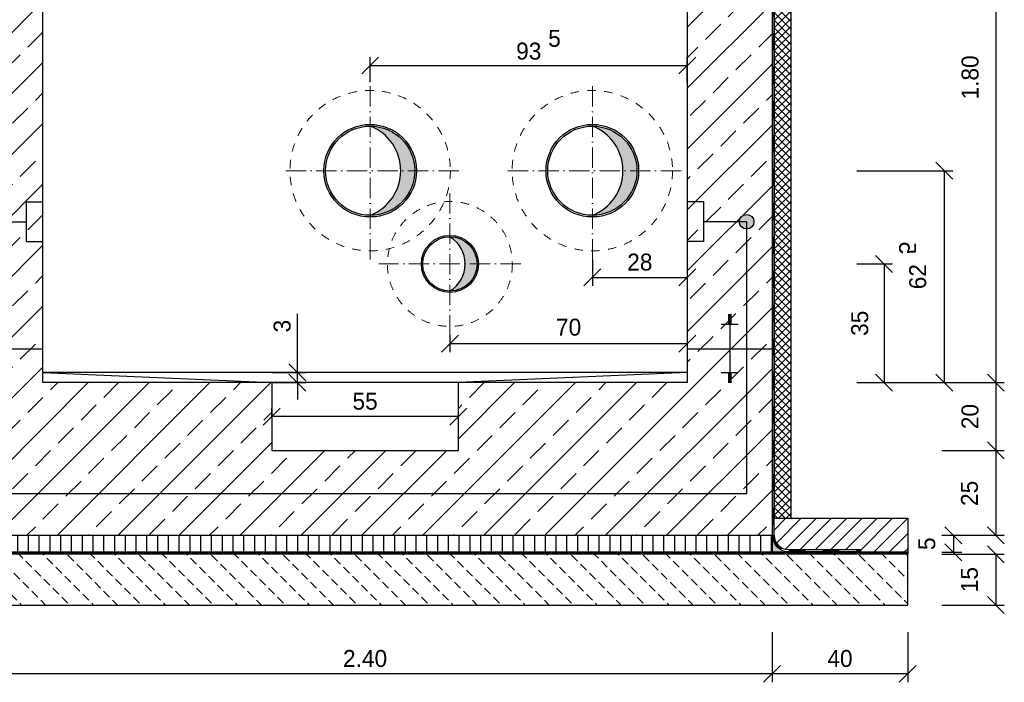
# Model space of a CAD drawing. Header units: millimetres. Extents: x -61498 to 746175, y -1322 to 24596.
# Tile 20 of 37: x 29349 to 32252, y 3823 to 5777. Entities that reach past the tile are written whole.
import ezdxf

# ---------------------------------------------------------------- set-up
doc = ezdxf.new("R2010")
doc.units = ezdxf.units.MM
doc.linetypes.add('ACAD_ISO10W100', pattern=[18, 12, -3, 0, -3])
doc.linetypes.add('JIS_02_1.0', pattern=[2, 1, -1])
for name, color, linetype, lineweight in [('Bemaßung', 7, 'Continuous', 9), ('P-DABDICHTUNG', 7, 'Continuous', 18), ('verz. Bandstahl 30x3_5mm im Beton', 5, 'GRENZE1', 35)]:
    doc.layers.add(name, color=color, linetype=linetype, lineweight=lineweight)
doc.linetypes.add('GRENZE1', pattern='A,6.35,-2.54,[133,ltypeshp.shx,S=2.54,R=0,X=-2.54,Y=0],-2.54,25.4', length=36.83)
doc.dimstyles.new('DIN', dxfattribs={"dimtxt": 2.5, "dimasz": 2.5, "dimexe": 1.25, "dimexo": 0.625, "dimtad": 1, "dimtih": 1, "dimdec": 4, "dimdsep": 46, "dimlunit": 6, "dimtxsty": 'Standard', "dimcen": 2.5, "dimadec": 0, "dimazin": 0, "dimtfac": 1, "dimtdec": 4, "dimtmove": 0, "dimatfit": 3, "dimfxl": 0, "dimtvp": 1, "dimtolj": 1, "dimtzin": 0, "dimarcsym": 0})

# ---------------------------------------------------------------- blocks, each defined once
blk = doc.blocks.new('_Oblique')
at = {"color": 0, "linetype": 'ByBlock', "lineweight": -2}
blk.add_line((-0.5, -0.5), (0.5, 0.5), dxfattribs=at)
blk = doc.blocks.new('*D82')
at = {"layer": 'Bemaßung', "color": 0, "lineweight": -2, "transparency": 16777216}
for p, q in [((29167.61510948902, 3971.155743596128), (29167.61510948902, 3823.497993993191)), ((31567.61510948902, 3971.155743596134), (31567.61510948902, 3823.497993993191)), ((31567.61510948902, 3848.497993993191), (29167.61510948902, 3848.497993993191))]:
    blk.add_line(p, q, dxfattribs=at)
at = {"layer": 'DEFPOINTS', "color": 0, "transparency": 16777216}
for p in [(29167.61510948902, 4051.155743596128), (31567.61510948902, 4051.155743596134), (29167.61510948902, 3848.497993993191)]:
    blk.add_point(p, dxfattribs=at)
at = {"layer": 'Bemaßung', "color": 0, "lineweight": -2, "transparency": 16777216, "xscale": 50, "yscale": 50, "zscale": 50, "rotation": 180}
blk.add_blockref('_Oblique', (29167.61510948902, 3848.497993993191), dxfattribs=at)
at = {"layer": 'Bemaßung', "color": 0, "lineweight": -2, "transparency": 16777216, "xscale": 50, "yscale": 50, "zscale": 50}
blk.add_blockref('_Oblique', (31567.61510948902, 3848.497993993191), dxfattribs=at)
at = {"layer": 'Bemaßung', "color": 0, "transparency": 16777216, "insert": (30367.61510948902, 3893.497993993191), "char_height": 50, "attachment_point": 5}
blk.add_mtext('\\A1;2.40', dxfattribs=at)
blk = doc.blocks.new('*D83')
at = {"layer": 'Bemaßung', "color": 0, "lineweight": -2, "transparency": 16777216}
for p, q in [((31567.61510948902, 3971.155743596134), (31567.61510948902, 3823.497993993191)), ((31967.61510948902, 3971.155743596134), (31967.61510948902, 3823.497993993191)), ((31967.61510948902, 3848.497993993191), (31567.61510948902, 3848.497993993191))]:
    blk.add_line(p, q, dxfattribs=at)
at = {"layer": 'DEFPOINTS', "color": 0, "transparency": 16777216}
for p in [(31567.61510948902, 4051.155743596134), (31967.61510948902, 4051.155743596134), (31567.61510948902, 3848.497993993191)]:
    blk.add_point(p, dxfattribs=at)
at = {"layer": 'Bemaßung', "color": 0, "lineweight": -2, "transparency": 16777216, "xscale": 50, "yscale": 50, "zscale": 50, "rotation": 180}
blk.add_blockref('_Oblique', (31567.61510948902, 3848.497993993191), dxfattribs=at)
at = {"layer": 'Bemaßung', "color": 0, "lineweight": -2, "transparency": 16777216, "xscale": 50, "yscale": 50, "zscale": 50}
blk.add_blockref('_Oblique', (31967.61510948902, 3848.497993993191), dxfattribs=at)
at = {"layer": 'Bemaßung', "color": 0, "transparency": 16777216, "insert": (31767.61510948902, 3893.497993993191), "char_height": 50, "attachment_point": 5}
blk.add_mtext('\\A1;40', dxfattribs=at)
blk = doc.blocks.new('*D114')
at = {"layer": 'Bemaßung', "color": 0, "lineweight": -2, "transparency": 16777216}
for p, q in [((30092.61510948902, 4607.155743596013), (30092.61510948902, 4632.155743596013)), ((30642.61510948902, 4607.155743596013), (30642.61510948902, 4632.155743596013)), ((30642.61510948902, 4607.155743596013), (30092.61510948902, 4607.155743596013))]:
    blk.add_line(p, q, dxfattribs=at)
at = {"layer": 'DEFPOINTS', "color": 0, "transparency": 16777216}
for p in [(30092.61510948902, 4607.155743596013), (30092.61510948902, 4607.155743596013), (30642.61510948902, 4607.155743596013)]:
    blk.add_point(p, dxfattribs=at)
at = {"layer": 'Bemaßung', "color": 0, "lineweight": -2, "transparency": 16777216, "xscale": 50, "yscale": 50, "zscale": 50, "rotation": 180}
blk.add_blockref('_Oblique', (30092.61510948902, 4607.155743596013), dxfattribs=at)
at = {"layer": 'Bemaßung', "color": 0, "lineweight": -2, "transparency": 16777216, "xscale": 50, "yscale": 50, "zscale": 50}
blk.add_blockref('_Oblique', (30642.61510948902, 4607.155743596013), dxfattribs=at)
at = {"layer": 'Bemaßung', "color": 0, "transparency": 16777216, "insert": (30367.61510948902, 4652.155743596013), "char_height": 50, "attachment_point": 5}
blk.add_mtext('\\A1;55', dxfattribs=at)
blk = doc.blocks.new('*D115')
at = {"layer": 'Bemaßung', "color": 0, "lineweight": -2, "transparency": 16777216}
for p, q in [((30168.19071442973, 4737.155743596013), (30168.19071442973, 4910.489076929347)), ((30092.61510948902, 4737.155743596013), (30193.19071442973, 4737.155743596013)), ((30168.19071442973, 4707.155743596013), (30168.19071442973, 4737.155743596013)), ((30092.61510948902, 4707.155743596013), (30193.19071442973, 4707.155743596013)), ((30168.19071442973, 4707.155743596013), (30168.19071442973, 4657.155743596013))]:
    blk.add_line(p, q, dxfattribs=at)
at = {"layer": 'DEFPOINTS', "color": 0, "transparency": 16777216}
for p in [(30092.61510948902, 4737.155743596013), (30168.19071442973, 4737.155743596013), (30092.61510948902, 4707.155743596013)]:
    blk.add_point(p, dxfattribs=at)
at = {"layer": 'Bemaßung', "color": 0, "lineweight": -2, "transparency": 16777216, "xscale": 50, "yscale": 50, "zscale": 50}
for p, rotation in [((30168.19071442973, 4737.155743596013), 270), ((30168.19071442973, 4707.155743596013), 90)]:
    blk.add_blockref('_Oblique', p, dxfattribs=dict(at, rotation=rotation))
at = {"layer": 'Bemaßung', "color": 0, "transparency": 16777216, "insert": (30123.19071442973, 4873.822410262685), "char_height": 50, "attachment_point": 5, "rotation": 90}
blk.add_mtext('\\A1;3', dxfattribs=at)
blk = doc.blocks.new('*D86')
at = {"layer": 'Bemaßung', "color": 0, "lineweight": -2, "transparency": 16777216}
for p, q in [((32067.61510948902, 4201.155743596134), (32252.18923394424, 4201.155743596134)), ((32227.18923394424, 4201.155743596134), (32227.18923394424, 4051.155743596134)), ((32067.61510948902, 4051.155743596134), (32252.18923394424, 4051.155743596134))]:
    blk.add_line(p, q, dxfattribs=at)
at = {"layer": 'DEFPOINTS', "color": 0, "transparency": 16777216}
for p in [(31567.61510948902, 4201.155743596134), (31567.61510948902, 4051.155743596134), (32227.18923394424, 4051.155743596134)]:
    blk.add_point(p, dxfattribs=at)
at = {"layer": 'Bemaßung', "color": 0, "lineweight": -2, "transparency": 16777216, "xscale": 50, "yscale": 50, "zscale": 50}
for p, rotation in [((32227.18923394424, 4201.155743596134), 90), ((32227.18923394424, 4051.155743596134), 270)]:
    blk.add_blockref('_Oblique', p, dxfattribs=dict(at, rotation=rotation))
at = {"layer": 'Bemaßung', "color": 0, "transparency": 16777216, "insert": (32149.65646981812, 4126.155743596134), "char_height": 50, "attachment_point": 5, "rotation": 90}
blk.add_mtext('\\A1;15', dxfattribs=at)
blk = doc.blocks.new('*D87')
at = {"layer": 'Bemaßung', "color": 0, "lineweight": -2, "transparency": 16777216}
for p, q in [((32067.61510948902, 4507.155743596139), (32252.18923394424, 4507.155743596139)), ((32227.18923394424, 4507.155743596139), (32227.18923394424, 4257.155743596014)), ((32067.61510948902, 4257.155743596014), (32252.18923394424, 4257.155743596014))]:
    blk.add_line(p, q, dxfattribs=at)
at = {"layer": 'DEFPOINTS', "color": 0, "transparency": 16777216}
for p in [(31567.61510948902, 4507.155743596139), (31567.61510948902, 4257.155743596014), (32227.18923394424, 4257.155743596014)]:
    blk.add_point(p, dxfattribs=at)
at = {"layer": 'Bemaßung', "color": 0, "lineweight": -2, "transparency": 16777216, "xscale": 50, "yscale": 50, "zscale": 50}
for p, rotation in [((32227.18923394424, 4507.155743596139), 90), ((32227.18923394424, 4257.155743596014), 270)]:
    blk.add_blockref('_Oblique', p, dxfattribs=dict(at, rotation=rotation))
at = {"layer": 'Bemaßung', "color": 0, "transparency": 16777216, "insert": (32149.6564698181, 4380.655743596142), "char_height": 50, "attachment_point": 5, "rotation": 90}
blk.add_mtext('\\A1;25', dxfattribs=at)
blk = doc.blocks.new('*D88')
at = {"layer": 'Bemaßung', "color": 0, "lineweight": -2, "transparency": 16777216}
for p, q in [((32067.61510948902, 4707.155743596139), (32252.18923394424, 4707.155743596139)), ((32227.18923394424, 4707.155743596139), (32227.18923394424, 4507.155743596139)), ((32067.61510948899, 4507.155743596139), (32252.18923394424, 4507.155743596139))]:
    blk.add_line(p, q, dxfattribs=at)
at = {"layer": 'DEFPOINTS', "color": 0, "transparency": 16777216}
for p in [(31567.61510948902, 4707.155743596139), (31567.61510948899, 4507.155743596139), (32227.18923394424, 4507.155743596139)]:
    blk.add_point(p, dxfattribs=at)
at = {"layer": 'Bemaßung', "color": 0, "lineweight": -2, "transparency": 16777216, "xscale": 50, "yscale": 50, "zscale": 50}
for p, rotation in [((32227.18923394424, 4707.155743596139), 90), ((32227.18923394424, 4507.155743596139), 270)]:
    blk.add_blockref('_Oblique', p, dxfattribs=dict(at, rotation=rotation))
at = {"layer": 'Bemaßung', "color": 0, "transparency": 16777216, "insert": (32151.21942291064, 4607.155743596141), "char_height": 50, "attachment_point": 5, "rotation": 90}
blk.add_mtext('\\A1;20', dxfattribs=at)
blk = doc.blocks.new('*D89')
at = {"layer": 'Bemaßung', "color": 0, "lineweight": -2, "transparency": 16777216}
for p, q in [((31817.61510948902, 6507.155743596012), (32252.18923394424, 6507.155743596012)), ((32227.18923394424, 6507.155743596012), (32227.18923394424, 4707.155743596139)), ((31817.61510948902, 4707.155743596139), (32252.18923394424, 4707.155743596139))]:
    blk.add_line(p, q, dxfattribs=at)
at = {"layer": 'DEFPOINTS', "color": 0, "transparency": 16777216}
for p in [(31317.61510948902, 6507.155743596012), (31317.61510948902, 4707.155743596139), (32227.18923394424, 4707.155743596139)]:
    blk.add_point(p, dxfattribs=at)
at = {"layer": 'Bemaßung', "color": 0, "lineweight": -2, "transparency": 16777216, "xscale": 50, "yscale": 50, "zscale": 50}
for p, rotation in [((32227.18923394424, 6507.155743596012), 90), ((32227.18923394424, 4707.155743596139), 270)]:
    blk.add_blockref('_Oblique', p, dxfattribs=dict(at, rotation=rotation))
at = {"layer": 'Bemaßung', "color": 0, "transparency": 16777216, "insert": (32151.46876041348, 5607.155743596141), "char_height": 50, "attachment_point": 5, "rotation": 90}
blk.add_mtext('\\A1;1.80', dxfattribs=at)
blk = doc.blocks.new('*D119')
at = {"layer": 'Bemaßung', "color": 0, "lineweight": -2, "transparency": 16777216}
for p, q in [((31817.61510948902, 5057.155743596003), (31922.59169410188, 5057.155743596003)), ((31897.59169410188, 5057.155743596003), (31897.59169410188, 4707.155743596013)), ((31817.61510948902, 4707.155743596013), (31922.59169410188, 4707.155743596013))]:
    blk.add_line(p, q, dxfattribs=at)
at = {"layer": 'DEFPOINTS', "color": 0, "transparency": 16777216}
for p in [(31317.61510948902, 5057.155743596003), (31317.61510948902, 4707.155743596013), (31897.59169410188, 4707.155743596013)]:
    blk.add_point(p, dxfattribs=at)
at = {"layer": 'Bemaßung', "color": 0, "lineweight": -2, "transparency": 16777216, "xscale": 50, "yscale": 50, "zscale": 50}
for p, rotation in [((31897.59169410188, 5057.155743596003), 90), ((31897.59169410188, 4707.155743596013), 270)]:
    blk.add_blockref('_Oblique', p, dxfattribs=dict(at, rotation=rotation))
at = {"layer": 'Bemaßung', "color": 0, "transparency": 16777216, "insert": (31826.08173726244, 4882.15574359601), "char_height": 50, "attachment_point": 5, "rotation": 90}
blk.add_mtext('\\A1;35', dxfattribs=at)
blk = doc.blocks.new('*D120')
at = {"layer": 'Bemaßung', "color": 0, "lineweight": -2, "transparency": 16777216}
for p, q in [((31817.61510948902, 5332.155743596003), (32100.55747700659, 5332.155743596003)), ((32075.55747700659, 4707.155743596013), (32075.55747700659, 5332.155743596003)), ((31817.61510948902, 4707.155743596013), (32100.55747700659, 4707.155743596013))]:
    blk.add_line(p, q, dxfattribs=at)
at = {"layer": 'DEFPOINTS', "color": 0, "transparency": 16777216}
for p in [(31317.61510948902, 5332.155743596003), (32075.55747700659, 5332.155743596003), (31317.61510948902, 4707.155743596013)]:
    blk.add_point(p, dxfattribs=at)
at = {"layer": 'Bemaßung', "color": 0, "lineweight": -2, "transparency": 16777216, "xscale": 50, "yscale": 50, "zscale": 50}
for p, rotation in [((32075.55747700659, 5332.155743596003), 90), ((32075.55747700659, 4707.155743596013), 270)]:
    blk.add_blockref('_Oblique', p, dxfattribs=dict(at, rotation=rotation))
at = {"layer": 'Bemaßung', "color": 0, "transparency": 16777216, "insert": (31997.11594728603, 5019.65574359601), "char_height": 50, "attachment_point": 5, "rotation": 90}
blk.add_mtext('\\A1;62', dxfattribs=at)
blk = doc.blocks.new('*D91')
at = {"layer": 'Bemaßung', "color": 0, "lineweight": -2, "transparency": 16777216}
for p, q in [((31037.61510948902, 5070.655743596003), (31037.61510948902, 4992.428279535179)), ((31317.61510948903, 5070.655743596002), (31317.61510948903, 4992.428279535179)), ((31037.61510948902, 5017.428279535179), (31317.61510948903, 5017.428279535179))]:
    blk.add_line(p, q, dxfattribs=at)
at = {"layer": 'DEFPOINTS', "color": 0, "transparency": 16777216}
for p in [(31037.61510948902, 5070.655743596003), (31317.61510948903, 5070.655743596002), (31317.61510948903, 5017.428279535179)]:
    blk.add_point(p, dxfattribs=at)
at = {"layer": 'Bemaßung', "color": 0, "lineweight": -2, "transparency": 16777216, "xscale": 50, "yscale": 50, "zscale": 50, "rotation": 180}
blk.add_blockref('_Oblique', (31037.61510948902, 5017.428279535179), dxfattribs=at)
at = {"layer": 'Bemaßung', "color": 0, "lineweight": -2, "transparency": 16777216, "xscale": 50, "yscale": 50, "zscale": 50}
blk.add_blockref('_Oblique', (31317.61510948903, 5017.428279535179), dxfattribs=at)
at = {"layer": 'Bemaßung', "color": 0, "transparency": 16777216, "insert": (31177.61510948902, 5062.327117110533), "char_height": 50, "attachment_point": 5}
blk.add_mtext('\\A1;28', dxfattribs=at)
blk = doc.blocks.new('*D121')
at = {"layer": 'Bemaßung', "color": 0, "lineweight": -2, "transparency": 16777216}
for p, q in [((30382.61510948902, 5593.655743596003), (30382.61510948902, 5667.330214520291)), ((31317.61510948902, 5593.655743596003), (31317.61510948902, 5667.330214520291)), ((30382.61510948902, 5642.330214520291), (31317.61510948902, 5642.330214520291))]:
    blk.add_line(p, q, dxfattribs=at)
at = {"layer": 'DEFPOINTS', "color": 0, "transparency": 16777216}
for p in [(31317.61510948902, 5642.330214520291), (30382.61510948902, 5593.655743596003), (31317.61510948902, 5593.655743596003)]:
    blk.add_point(p, dxfattribs=at)
at = {"layer": 'Bemaßung', "color": 0, "lineweight": -2, "transparency": 16777216, "xscale": 50, "yscale": 50, "zscale": 50, "rotation": 180}
blk.add_blockref('_Oblique', (30382.61510948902, 5642.330214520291), dxfattribs=at)
at = {"layer": 'Bemaßung', "color": 0, "lineweight": -2, "transparency": 16777216, "xscale": 50, "yscale": 50, "zscale": 50}
blk.add_blockref('_Oblique', (31317.61510948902, 5642.330214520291), dxfattribs=at)
at = {"layer": 'Bemaßung', "color": 0, "transparency": 16777216, "insert": (30850.11510948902, 5684.517551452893), "char_height": 50, "attachment_point": 5}
blk.add_mtext('\\A1;93', dxfattribs=at)
blk = doc.blocks.new('*D122')
at = {"layer": 'Bemaßung', "color": 0, "lineweight": -2, "transparency": 16777216}
for p, q in [((30617.61510948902, 4848.005743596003), (30617.61510948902, 4797.236439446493)), ((31317.61510948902, 4848.005743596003), (31317.61510948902, 4797.236439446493)), ((30617.61510948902, 4822.236439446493), (31317.61510948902, 4822.236439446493))]:
    blk.add_line(p, q, dxfattribs=at)
at = {"layer": 'DEFPOINTS', "color": 0, "transparency": 16777216}
for p in [(30617.61510948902, 4848.005743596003), (31317.61510948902, 4848.005743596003), (31317.61510948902, 4822.236439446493)]:
    blk.add_point(p, dxfattribs=at)
at = {"layer": 'Bemaßung', "color": 0, "lineweight": -2, "transparency": 16777216, "xscale": 50, "yscale": 50, "zscale": 50, "rotation": 180}
blk.add_blockref('_Oblique', (30617.61510948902, 4822.236439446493), dxfattribs=at)
at = {"layer": 'Bemaßung', "color": 0, "lineweight": -2, "transparency": 16777216, "xscale": 50, "yscale": 50, "zscale": 50}
blk.add_blockref('_Oblique', (31317.61510948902, 4822.236439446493), dxfattribs=at)
at = {"layer": 'Bemaßung', "color": 0, "transparency": 16777216, "insert": (30967.61510948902, 4870.376409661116), "char_height": 50, "attachment_point": 5}
blk.add_mtext('\\A1;70', dxfattribs=at)
blk = doc.blocks.new('*D138')
at = {"layer": 'Bemaßung', "color": 0, "lineweight": -2, "transparency": 16777216}
for p, q in [((32067.61510948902, 4257.155743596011), (32127.18419872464, 4257.155743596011)), ((32102.18419872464, 4257.155743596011), (32102.18419872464, 4207.155743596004)), ((32067.61510948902, 4207.155743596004), (32127.18419872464, 4207.155743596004))]:
    blk.add_line(p, q, dxfattribs=at)
at = {"layer": 'DEFPOINTS', "color": 0, "transparency": 16777216}
for p in [(31567.61510948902, 4257.155743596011), (31567.61510948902, 4207.155743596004), (32102.18419872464, 4207.155743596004)]:
    blk.add_point(p, dxfattribs=at)
at = {"layer": 'Bemaßung', "color": 0, "lineweight": -2, "transparency": 16777216, "xscale": 50, "yscale": 50, "zscale": 50}
for p, rotation in [((32102.18419872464, 4257.155743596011), 90), ((32102.18419872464, 4207.155743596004), 270)]:
    blk.add_blockref('_Oblique', p, dxfattribs=dict(at, rotation=rotation))
at = {"layer": 'Bemaßung', "color": 0, "transparency": 16777216, "insert": (32023.96028964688, 4232.155743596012), "char_height": 50, "attachment_point": 5, "rotation": 90}
blk.add_mtext('\\A1;5', dxfattribs=at)

msp = doc.modelspace()

# ---------------------------------------------------------------- hatches: boundary and pattern name
at = {"lineweight": 0}
h = msp.add_hatch(dxfattribs=at)
h.set_pattern_fill('ANSI33', color=256, scale=20)
h.set_pattern_definition([(45, (17474.13425852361, 5382.155743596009), (-89.80256121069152, 89.80256121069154), []), (45, (17563.93685852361, 5382.155743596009), (-89.80256121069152, 89.80256121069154), [63.5, -31.75])])
h.paths.add_polyline_path([(31567.61510948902, 6507.155743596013), (31317.61510948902, 6507.155743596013), (31317.61510948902, 4707.155743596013), (30642.61510948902, 4707.155743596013), (30642.61510948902, 4507.155743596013), (30092.61510948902, 4507.155743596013), (30092.61510948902, 4707.155743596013), (29417.61510948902, 4707.155743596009), (29417.61510948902, 6507.155743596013), (29167.61510948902, 6507.155743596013), (29167.61510948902, 4257.155743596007), (31567.61510948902, 4257.155743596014)])
at = {"lineweight": 5}
h = msp.add_hatch(dxfattribs=at)
h.set_pattern_fill('ANSI37', color=256, scale=5)
h.set_pattern_definition([(45, (29867.615109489, 5326.905743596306), (-11.22532015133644, 11.22532015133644), []), (135, (29867.615109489, 5326.905743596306), (-11.22532015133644, -11.22532015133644), [])])
h.paths.add_polyline_path([(31623.61510948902, 6337.155743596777), (31573.61510948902, 6337.155743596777), (31573.61510948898, 4307.155743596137), (31623.61510948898, 4307.155743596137)])
h = msp.add_hatch(color=256)
h.dxf.hatch_style = 1
h.paths.add_polyline_path([(30382.61510948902, 5463.655743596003, -0.414213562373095), (30514.11510948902, 5332.155743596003), (30472.93749526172, 5332.155743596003, 0.3103523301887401)])
h = msp.add_hatch(color=256)
h.dxf.hatch_style = 1
h.paths.add_polyline_path([(31037.61510948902, 5463.655743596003, -0.414213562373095), (31169.11510948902, 5332.155743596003), (31127.93749526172, 5332.155743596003, 0.3103523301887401)])
h = msp.add_hatch(color=256)
h.dxf.hatch_style = 1
h.paths.add_polyline_path([(30472.93749526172, 5332.155743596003), (30514.11510948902, 5332.155743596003, -0.4142135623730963), (30382.61510948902, 5200.655743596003, 0.3103523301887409)])
h = msp.add_hatch(color=256)
h.dxf.hatch_style = 1
h.paths.add_polyline_path([(31127.93749526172, 5332.155743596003), (31169.11510948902, 5332.155743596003, -0.4142135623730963), (31037.61510948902, 5200.655743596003, 0.3103523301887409)])
h = msp.add_hatch(color=256)
h.dxf.hatch_style = 1
h.paths.add_polyline_path([(30617.61510948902, 5137.305743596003, -0.4142135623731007), (30697.76510948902, 5057.155743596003), (30662.53936090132, 5057.155743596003, 0.2611396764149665)])
h = msp.add_hatch(color=256)
h.dxf.hatch_style = 1
h.paths.add_polyline_path([(30662.53936090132, 5057.155743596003), (30697.76510948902, 5057.155743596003, -0.4142135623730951), (30617.61510948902, 4977.005743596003, 0.2611396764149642)])
h = msp.add_hatch()
h.set_pattern_fill('ANSI31', color=256, scale=10)
h.set_pattern_definition([(45, (32770.61510948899, 4257.155743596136), (-22.45064030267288, 22.45064030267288), [])])
edge = h.paths.add_edge_path()
edge.add_line((31827.99023801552, 4214.79976578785), (31827.99023801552, 4207.155743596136))
edge.add_line((31827.99023801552, 4207.155743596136), (31967.61510948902, 4207.155743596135))
edge.add_line((31967.61510948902, 4207.155743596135), (31967.61510948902, 4307.155743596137))
edge.add_line((31967.61510948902, 4307.155743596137), (31573.61510948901, 4307.155743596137))
edge.add_line((31573.61510948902, 4307.155743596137), (31573.61510948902, 4257.155743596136))
edge.add_arc((31615.9710872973, 4257.155743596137), 42.35597780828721, 180.0000000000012, 270)
edge.add_line((31615.9710872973, 4214.79976578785), (31827.99023801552, 4214.79976578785))
h = msp.add_hatch()
h.set_pattern_fill('ANSI31', color=256, scale=10, angle=45)
h.set_pattern_definition([(90, (30867.615109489, 4232.15574359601), (-31.75, 5.329070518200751e-15), [])])
h.paths.add_polyline_path([(29167.615109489, 4257.155743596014), (31567.61510948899, 4257.155743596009), (31567.61510948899, 4207.155743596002), (29167.615109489, 4207.155743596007)])
at = {"lineweight": 0}
h = msp.add_hatch(dxfattribs=at)
h.set_pattern_fill('AR-CONC', color=256, scale=0.4835597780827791)
h.set_pattern_definition([(49.99999999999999, (32649.78728705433, 4232.155743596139), (3.468381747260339, -0.3034440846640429), [0.3626698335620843, -3.989368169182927]), (355, (32649.78728705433, 4232.155743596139), (-0.6709456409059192, 3.637298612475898), [0.2901358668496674, -3.191494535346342]), (100.45144446, (32650.07631886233, 4232.130456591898), (2.797436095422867, 3.333854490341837), [0.3082219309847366, -3.390441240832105]), (46.18420000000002, (32649.78728705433, 4233.122863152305), (5.160749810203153, -0.8003846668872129), [0.5440047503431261, -5.984052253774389]), (96.63563548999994, (32650.21734938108, 4233.056164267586), (4.519649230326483, 4.710445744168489), [0.4623331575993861, -5.085664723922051]), (351.1841639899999, (32649.78728705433, 4233.122863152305), (4.519649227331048, 4.710445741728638), [0.4352038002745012, -4.78724180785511]), (21, (32650.27084683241, 4232.881083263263), (2.886402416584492, -1.946903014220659), [0.3626698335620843, -3.989368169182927]), (326.0000000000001, (32650.27084683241, 4232.881083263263), (1.176575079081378, 3.506533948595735), [0.2901358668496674, -3.191494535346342]), (71.45144474, (32650.51138036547, 4232.718841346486), (4.0629774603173, 1.559630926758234), [0.3082219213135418, -3.39044124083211]), (37.50000000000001, (32649.78728705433, 4232.155743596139), (0.05880016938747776, 1.609740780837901), [0, -3.152809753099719, 0, -3.23985051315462, 0, -3.203583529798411]), (7.500000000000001, (32649.78728705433, 4232.155743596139), (1.272098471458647, 1.907216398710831), [0, -1.847198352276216, 0, -3.080275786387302, 0, -1.220988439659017]), (327.5, (32648.7089487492, 4232.155743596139), (2.581350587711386, -0.1090662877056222), [0, -1.208899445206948, 0, -3.771766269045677, 0, -5.004843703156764]), (317.5, (32648.22538897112, 4232.155743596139), (2.820053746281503, 0.4840674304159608), [0, -1.571569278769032, 0, -2.504839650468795, 0, -3.554164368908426])])
edge = h.paths.add_edge_path()
edge.add_line((31641.91417764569, 4207.15574359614), (31615.9710872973, 4208.799765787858))
edge.add_arc((31615.9710872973, 4257.155743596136), 48.35597780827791, 179.999999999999, 270, ccw=False)
edge.add_line((31567.61510948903, 4257.155743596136), (31567.61510948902, 4207.15574359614))
edge.add_line((31567.61510948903, 4207.15574359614), (31641.91417764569, 4207.15574359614))
h = msp.add_hatch(dxfattribs=at)
h.set_pattern_fill('BETON_UNBEWEHRT', color=256, scale=200, angle=90, pattern_type=2)
h.set_pattern_definition([(135, (9886.261992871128, 4286.511082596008), (-35.35533905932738, -35.35533905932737), [25, -12.5])])
h.paths.add_polyline_path([(31967.61510948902, 4201.155743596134), (28767.615109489, 4201.155743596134), (28767.615109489, 4051.155743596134), (31967.61510948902, 4051.155743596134)])
at = {"layer": 'P-DABDICHTUNG'}
h = msp.add_hatch(dxfattribs=at)
h.set_pattern_fill('PLAST', scale=6, angle=90, style=0)
h.set_pattern_definition([(90, (17941.52974171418, 2907.588280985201), (-1.5, 9.18454765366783e-17), []), (90, (17941.34224171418, 2907.588280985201), (-1.5, 9.18454765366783e-17), []), (90, (17941.15474171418, 2907.588280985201), (-1.5, 9.18454765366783e-17), [])])
h.paths.add_polyline_path([(31827.99023801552, 4207.155743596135), (31827.99023801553, 4208.799765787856), (31768.48312732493, 4208.79976578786), (31768.48312732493, 4207.155743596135)])
at = {"layer": 'verz. Bandstahl 30x3_5mm im Beton', "lineweight": -3, "ltscale": 20}
h = msp.add_hatch(color=0, dxfattribs=at)
h.dxf.hatch_style = 1
edge = h.paths.add_edge_path()
edge.add_arc((31492.61510948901, 5181.730743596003), 21.43507879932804, -180, 180)

# ---------------------------------------------------------------- linework, layer by layer
for p, q in [((29417.61510948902, 4707.155743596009), (29417.61510948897, 6512.155743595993)), ((31317.61510948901, 6512.155743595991), (31317.61510948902, 4707.155743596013)), ((31567.61510948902, 6512.155743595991), (31567.61510948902, 4257.155743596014)), ((31573.61510948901, 4257.155743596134), (31573.61510948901, 6327.65574359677)), ((31447.61510948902, 4906.809023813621), (31437.61510948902, 4906.809023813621)), ((31442.61510948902, 4907.155743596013), (31442.61510948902, 4807.155743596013)), ((31467.61510948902, 4878.649784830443), (31417.61510948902, 4878.649784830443)), ((31447.61510948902, 4903.289118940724), (31437.61510948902, 4903.289118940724)), ((31447.61510948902, 4899.769214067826), (31437.61510948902, 4899.769214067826)), ((31447.61510948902, 4896.249309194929), (31437.61510948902, 4896.249309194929)), ((31447.61510948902, 4892.729404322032), (31437.61510948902, 4892.729404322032)), ((31447.61510948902, 4889.209499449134), (31437.61510948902, 4889.209499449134)), ((31447.61510948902, 4885.689594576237), (31437.61510948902, 4885.689594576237)), ((31447.61510948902, 4882.16968970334), (31437.61510948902, 4882.16968970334)), ((29167.61510948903, 4807.155743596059), (29417.61510948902, 4807.155743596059)), ((31317.61510948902, 4807.155743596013), (31567.61510948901, 4807.155743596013)), ((31442.61510948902, 4807.155743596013), (31442.61510948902, 4707.155743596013)), ((31317.61510948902, 4737.155743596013), (29417.61510948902, 4737.155743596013)), ((29417.61510948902, 4737.155743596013), (30092.61510948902, 4707.155743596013)), ((31317.61510948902, 4737.155743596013), (30642.61510948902, 4707.155743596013)), ((31467.61510948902, 4735.661702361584), (31417.61510948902, 4735.661702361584)), ((31447.61510948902, 4732.141797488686), (31437.61510948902, 4732.141797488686)), ((31317.61510948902, 4707.155743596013), (29417.61510948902, 4707.155743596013)), ((31447.61510948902, 4728.621892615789), (31437.61510948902, 4728.621892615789)), ((31447.61510948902, 4725.101987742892), (31437.61510948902, 4725.101987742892)), ((31447.61510948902, 4721.582082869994), (31437.61510948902, 4721.582082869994)), ((31447.61510948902, 4718.062177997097), (31437.61510948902, 4718.062177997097)), ((31447.61510948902, 4714.5422731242), (31437.61510948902, 4714.5422731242)), ((31447.61510948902, 4711.022368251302), (31437.61510948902, 4711.022368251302)), ((31447.61510948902, 4707.502463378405), (31437.61510948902, 4707.502463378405)), ((31573.61510948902, 4307.155743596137), (31967.61510948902, 4307.155743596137)), ((31573.61510948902, 4257.155743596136), (31573.61510948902, 4307.155743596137)), ((31967.61510948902, 4307.155743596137), (31967.61510948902, 4201.155743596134)), ((31615.9710872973, 4214.79976578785), (31827.99023801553, 4214.79976578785)), ((31827.99023801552, 4214.79976578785), (31827.99023801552, 4207.155743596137)), ((29167.61510948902, 4207.155743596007), (31567.61510948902, 4207.155743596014)), ((31567.615109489, 4207.155743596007), (29167.615109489, 4207.155743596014)), ((31567.61510948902, 4207.155743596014), (31967.61510948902, 4207.155743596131)), ((31567.615109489, 4207.155743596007), (31967.61510948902, 4207.155743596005)), ((31567.61510948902, 4207.155743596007), (31967.61510948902, 4207.155743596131)), ((31967.61510948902, 4207.155743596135), (31567.61510948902, 4207.155743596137)), ((31573.61510948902, 4207.155743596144), (31967.61510948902, 4207.155743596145)), ((31573.61510948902, 4207.155743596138), (31967.61510948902, 4207.155743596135)), ((31615.9710872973, 4208.799765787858), (31827.99023801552, 4208.799765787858)), ((31967.61510948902, 4207.155743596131), (31967.61510948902, 4201.155743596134)), ((31967.61510948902, 4207.155743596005), (31967.61510948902, 4201.155743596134))]:
    msp.add_line(p, q)
at = {"linetype": 'JIS_02_1.0', "lineweight": 25, "ltscale": 50}
for p, q in [((31570.61510948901, 6337.155743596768), (31570.61510948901, 4257.155743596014)), ((31615.9710872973, 4211.799765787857), (31827.99023801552, 4211.799765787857)), ((31967.61510948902, 4204.155743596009), (28767.61510948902, 4204.155743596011)), ((28767.615109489, 4204.155743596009), (31967.615109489, 4204.155743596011))]:
    msp.add_line(p, q, dxfattribs=at)
at = {"linetype": 'ACAD_ISO10W100', "lineweight": 18, "ltscale": 5}
for p, q in [((30382.61510948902, 5070.655743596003), (30382.61510948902, 5593.655743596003)), ((31037.61510948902, 5070.655743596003), (31037.61510948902, 5593.655743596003)), ((30644.11510948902, 5332.155743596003), (30121.11510948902, 5332.155743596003)), ((31299.11510948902, 5332.155743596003), (30776.11510948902, 5332.155743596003)), ((30617.61510948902, 5266.305743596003), (30617.61510948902, 4848.005743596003)), ((30826.76510948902, 5057.155743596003), (30408.46510948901, 5057.155743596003))]:
    msp.add_line(p, q, dxfattribs=at)
for points in [[(31623.61510948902, 6337.155743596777), (31573.61510948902, 6337.155743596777), (31573.61510948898, 4307.155743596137), (31623.61510948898, 4307.155743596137)], [(30642.61510948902, 4707.155743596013), (30092.61510948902, 4707.155743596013), (30092.61510948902, 4507.155743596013), (30642.61510948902, 4507.155743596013)], [(29167.615109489, 4257.155743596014), (31567.61510948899, 4257.155743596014), (31567.61510948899, 4207.155743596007), (29167.615109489, 4207.155743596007)], [(31967.61510948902, 4201.155743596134), (28767.615109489, 4201.155743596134), (28767.615109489, 4051.155743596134), (31967.61510948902, 4051.155743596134)]]:
    msp.add_lwpolyline(points, close=True)
at = {"linetype": 'JIS_02_1.0', "lineweight": 18, "ltscale": 25}
for centre, radius in [((30382.61510948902, 5332.155743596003), 236.5), ((31037.61510948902, 5332.155743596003), 236.5), ((30617.61510948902, 5057.155743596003), 184.1499999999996)]:
    msp.add_circle(centre, radius, dxfattribs=at)
for centre, radius in [((30382.61510948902, 5332.155743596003), 136.5), ((30382.61510948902, 5332.155743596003), 131.5), ((31037.61510948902, 5332.155743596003), 136.5), ((31037.61510948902, 5332.155743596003), 131.5), ((30617.61510948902, 5057.155743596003), 84.15), ((30617.61510948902, 5057.155743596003), 80.14999999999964)]:
    msp.add_circle(centre, radius)
for centre, radius, start, end in [((30332.05114048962, 5332.155743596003), 140.8863547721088, 291.0325939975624, 68.96740600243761), ((30987.05114048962, 5332.155743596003), 140.8863547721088, 291.0325939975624, 68.96740600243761), ((30568.57885405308, 5057.155743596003), 93.96050684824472, 301.4585473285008, 58.54145267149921), ((31615.9710872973, 4257.155743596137), 42.35597780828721, 180, 270)]:
    msp.add_arc(centre, radius, start, end)
at = {"linetype": 'JIS_02_1.0', "lineweight": 25, "ltscale": 50}
msp.add_arc((31615.9710872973, 4257.155743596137), 45.35597780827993, 180, 270, dxfattribs=at)
at = {"layer": 'P-DABDICHTUNG', "color": 7}
for p, q in [((31615.9710872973, 4208.799765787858), (31641.91417764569, 4207.15574359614)), ((31768.48312732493, 4208.799765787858), (31768.48312732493, 4207.155743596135))]:
    msp.add_line(p, q, dxfattribs=at)
msp.add_lwpolyline([(31567.61510948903, 4281.333732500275), (31567.61510948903, 4257.155743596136, 0.414213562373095), (31615.9710872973, 4208.799765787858)], format="xyb", dxfattribs=at)
at = {"layer": 'verz. Bandstahl 30x3_5mm im Beton', "color": 0, "lineweight": -3, "ltscale": 20}
for p, q in [((29369.21126713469, 5123.49772823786), (29369.21126713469, 5239.963758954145)), ((29369.21126713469, 5239.963758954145), (29417.615109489, 5239.963758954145)), ((31366.01895184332, 5239.963758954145), (31317.61510948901, 5239.963758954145)), ((31366.01895184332, 5123.49772823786), (31366.01895184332, 5239.963758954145)), ((29242.615109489, 5181.730743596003), (29369.21126713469, 5181.730743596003)), ((31492.61510948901, 5181.730743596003), (31366.01895184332, 5181.730743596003)), ((29369.21126713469, 5123.49772823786), (29417.615109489, 5123.49772823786)), ((31366.01895184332, 5123.49772823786), (31317.61510948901, 5123.49772823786))]:
    msp.add_line(p, q, dxfattribs=at)
at = {"layer": 'verz. Bandstahl 30x3_5mm im Beton', "color": 0, "lineweight": -3, "ltscale": 5}
for p, q in [((31492.61510948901, 4379.369114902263), (31492.61510948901, 5181.730743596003)), ((31492.61510948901, 4379.369114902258), (29242.61510948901, 4379.369114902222))]:
    msp.add_line(p, q, dxfattribs=at)
at = {"layer": 'verz. Bandstahl 30x3_5mm im Beton', "color": 0, "lineweight": -3, "ltscale": 20}
msp.add_circle((31492.61510948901, 5181.730743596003), 21.43507879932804, dxfattribs=at)

# ---------------------------------------------------------------- texts
at = {"layer": 'Bemaßung', "insert": (30925.99230927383, 5722.132392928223), "char_height": 50, "attachment_point": 5}
msp.add_mtext('\\A1;5', dxfattribs=at)
at = {"layer": 'Bemaßung', "extrusion": (0, 0, -1), "insert": (31966.58603639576, 5104.185760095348), "char_height": 50, "attachment_point": 5, "text_direction": (-6.123233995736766e-17, 1, 0)}
msp.add_mtext('\\A1;5', dxfattribs=at)

# ---------------------------------------------------------------- dimensions: what is measured, and where the dimension line sits
at = {"layer": 'Bemaßung'}
for base, p1, p2, angle, text, override, picture, middle in [((32227.18923394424, 4707.155743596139), (31317.61510948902, 6507.155743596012), (31317.61510948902, 4707.155743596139), 90, '1.80', {"dimscale": 20, "dimexo": 25, "dimgap": 1, "dimblk1": 'Oblique', "dimblk2": 'Oblique', "dimsah": 1, "dimtmove": 2}, '*D89', (32151.46876041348, 5607.155743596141)), ((31317.61510948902, 5642.330214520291), (30382.61510948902, 5593.655743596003), (31317.61510948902, 5593.655743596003), 180, '93', {"dimscale": 20, "dimexo": 0, "dimgap": 0.2, "dimblk1": 'Oblique', "dimblk2": 'Oblique', "dimsah": 1, "dimtmove": 2}, '*D121', (30850.11510948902, 5684.517551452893)), ((32075.55747700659, 5332.155743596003), (31317.61510948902, 4707.155743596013), (31317.61510948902, 5332.155743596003), 90, '62', {"dimscale": 20, "dimexo": 25, "dimgap": 1, "dimblk1": 'Oblique', "dimblk2": 'Oblique', "dimsah": 1, "dimtmove": 2}, '*D120', (31997.11594728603, 5019.65574359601)), ((31317.61510948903, 5017.428279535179), (31037.61510948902, 5070.655743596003), (31317.61510948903, 5070.655743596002), 180, '28', {"dimscale": 20, "dimexo": 0, "dimgap": 0.2, "dimblk1": 'Oblique', "dimblk2": 'Oblique', "dimsah": 1, "dimtmove": 2}, '*D91', (31177.61510948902, 5062.327117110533)), ((31897.59169410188, 4707.155743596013), (31317.61510948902, 5057.155743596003), (31317.61510948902, 4707.155743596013), 90, '35', {"dimscale": 20, "dimexo": 25, "dimgap": 1, "dimblk1": 'Oblique', "dimblk2": 'Oblique', "dimsah": 1, "dimtmove": 2}, '*D119', (31826.08173726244, 4882.15574359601)), ((30168.19071442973, 4737.155743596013), (30092.61510948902, 4707.155743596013), (30092.61510948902, 4737.155743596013), 90, '3', {"dimscale": 20, "dimexo": 0, "dimgap": 1, "dimblk1": 'Oblique', "dimblk2": 'Oblique', "dimsah": 1}, '*D115', (30168.19071442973, 4873.822410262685)), ((31317.61510948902, 4822.236439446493), (30617.61510948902, 4848.005743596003), (31317.61510948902, 4848.005743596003), 180, '70', {"dimscale": 20, "dimexo": 0, "dimgap": 0.2, "dimblk1": 'Oblique', "dimblk2": 'Oblique', "dimsah": 1, "dimtmove": 2}, '*D122', (30967.61510948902, 4870.376409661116)), ((32227.18923394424, 4507.155743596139), (31567.61510948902, 4707.155743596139), (31567.61510948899, 4507.155743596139), 90, '20', {"dimscale": 20, "dimexo": 25, "dimgap": 1, "dimblk1": 'Oblique', "dimblk2": 'Oblique', "dimsah": 1, "dimtmove": 2}, '*D88', (32151.21942291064, 4607.155743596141)), ((32227.18923394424, 4257.155743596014), (31567.61510948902, 4507.155743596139), (31567.61510948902, 4257.155743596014), 90, '25', {"dimscale": 20, "dimexo": 25, "dimgap": 1, "dimblk1": 'Oblique', "dimblk2": 'Oblique', "dimsah": 1, "dimtmove": 2}, '*D87', (32149.6564698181, 4380.655743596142)), ((32102.18419872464, 4207.155743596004), (31567.61510948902, 4257.155743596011), (31567.61510948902, 4207.155743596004), 90, '5', {"dimscale": 20, "dimexo": 25, "dimgap": 1, "dimblk1": 'Oblique', "dimblk2": 'Oblique', "dimsah": 1, "dimtmove": 2}, '*D138', (32023.96028964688, 4232.155743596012)), ((32227.18923394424, 4051.155743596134), (31567.61510948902, 4201.155743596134), (31567.61510948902, 4051.155743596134), 90, '15', {"dimscale": 20, "dimexo": 25, "dimgap": 1, "dimblk1": 'Oblique', "dimblk2": 'Oblique', "dimsah": 1, "dimtmove": 2}, '*D86', (32149.65646981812, 4126.155743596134))]:
    dim = msp.add_linear_dim(base=base, p1=p1, p2=p2, angle=angle, text=text, dimstyle='DIN', override=override, dxfattribs=at)
    dim.commit()
    dim.dimension.update_dxf_attribs({"geometry": picture, "text_midpoint": middle, "dimtype": 160})
for base, p1, p2, text, override, picture, middle in [((30092.61510948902, 4607.155743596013), (30642.61510948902, 4607.155743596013), (30092.61510948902, 4607.155743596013), '55', {"dimscale": 20, "dimexo": 0, "dimgap": 1, "dimblk1": 'Oblique', "dimblk2": 'Oblique', "dimsah": 1, "dimtmove": 2}, '*D114', (30367.61510948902, 4652.155743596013)), ((29167.61510948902, 3848.497993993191), (31567.61510948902, 4051.155743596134), (29167.61510948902, 4051.155743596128), '2.40', {"dimscale": 20, "dimexo": 4, "dimgap": 1, "dimblk1": 'Oblique', "dimblk2": 'Oblique', "dimsah": 1, "dimtmove": 2}, '*D82', (30367.61510948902, 3893.497993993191)), ((31567.61510948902, 3848.497993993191), (31967.61510948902, 4051.155743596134), (31567.61510948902, 4051.155743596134), '40', {"dimscale": 20, "dimexo": 4, "dimgap": 1, "dimblk1": 'Oblique', "dimblk2": 'Oblique', "dimsah": 1, "dimtmove": 2}, '*D83', (31767.61510948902, 3893.497993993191))]:
    dim = msp.add_linear_dim(base=base, p1=p1, p2=p2, angle=180, text=text, dimstyle='DIN', override=override, dxfattribs=at)
    dim.commit()
    dim.dimension.update_dxf_attribs({"geometry": picture, "text_midpoint": middle})

doc.saveas('drawing.dxf')
